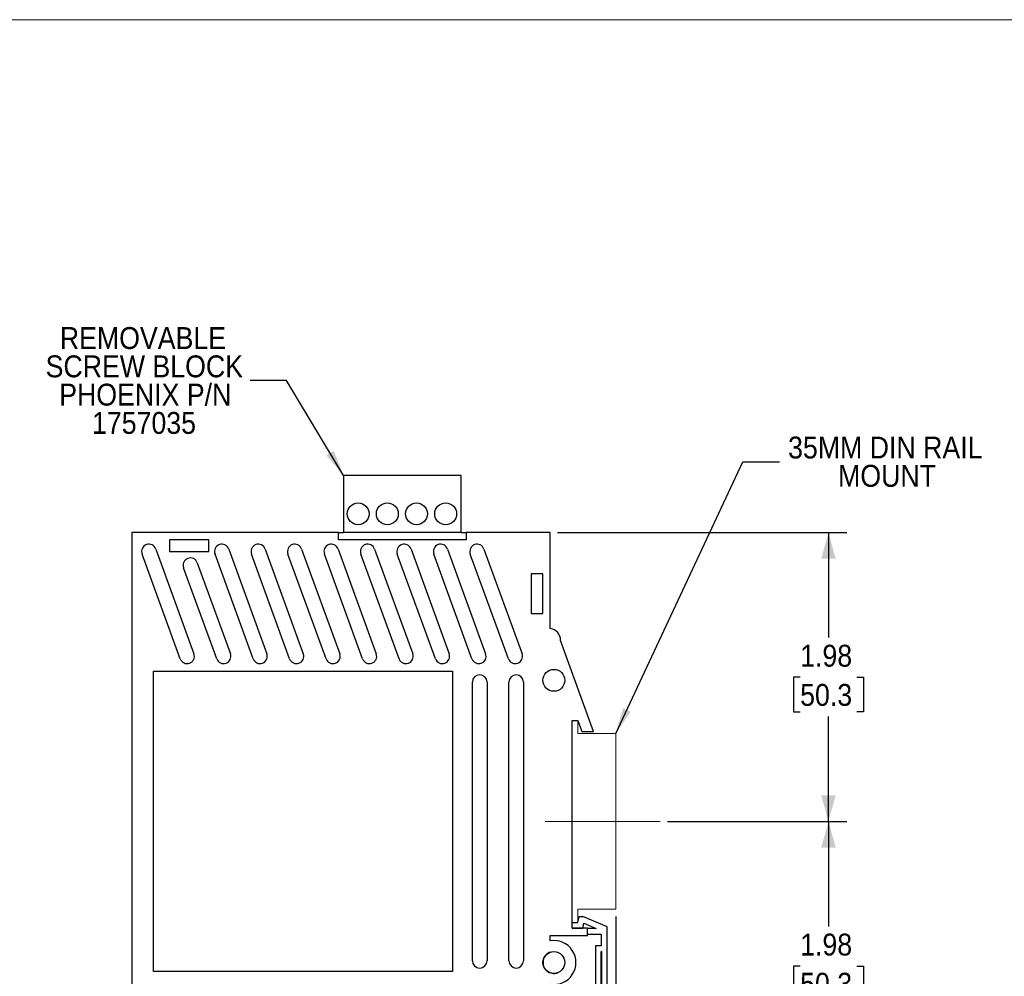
# Model space of a CAD drawing. Header units: inches. Extents: x 0 to 17, y 0 to 11.
# Tile 3 of 6: x 6.1 to 12.8, y 4.4 to 11. Entities that reach past the tile are written whole.
import ezdxf

# ---------------------------------------------------------------- set-up
doc = ezdxf.new("R2010")
doc.units = ezdxf.units.IN
doc.header["$MEASUREMENT"] = 0
doc.linetypes.add('SLD-Solid', pattern=[0])
doc.layers.add('DIMENSIONS', color=140, linetype='SLD-Solid', lineweight=25)
doc.layers.add('TEXT', color=140, linetype='SLD-Solid', lineweight=25)
doc.layers.add('SLD-DEFPOINTS', color=7, linetype='Continuous')
doc.styles.add('SLDTEXTSTYLE0', font='GOTHIC.TTF', dxfattribs={"width": 0.913})
doc.styles.get("Standard").update_dxf_attribs({"font": 'GOTHIC.TTF'})
doc.dimstyles.new('SLDDIMSTYLE0', dxfattribs={"dimtxt": 0.15, "dimasz": 0.18, "dimexe": 0, "dimexo": 0.0625, "dimgap": 0.0375, "dimtad": 0, "dimtih": 1, "dimtoh": 1, "dimrnd": 1e-09, "dimzin": 12, "dimdsep": 46, "dimtxsty": 'SLDTEXTSTYLE0', "dimsah": 1, "dimcen": 0.09, "dimadec": 0, "dimazin": 3, "dimtfac": 1, "dimtofl": 0, "dimtmove": 0, "dimatfit": 3, "dimfxl": 0, "dimfrac": 2, "dimtolj": 1, "dimtzin": 12, "dimarcsym": 0})
doc.dimstyles.new('SLDDIMSTYLE2', dxfattribs={"dimtxt": 0.15, "dimasz": 0.18, "dimexe": 0, "dimexo": 0.0625, "dimgap": 0.0375, "dimtad": 0, "dimtih": 1, "dimtoh": 1, "dimrnd": 1e-09, "dimdsep": 46, "dimtxsty": 'SLDTEXTSTYLE0', "dimsah": 1, "dimcen": 0.09, "dimadec": 0, "dimazin": 2, "dimtfac": 1, "dimtmove": 0, "dimatfit": 0, "dimfxl": 0, "dimfrac": 2, "dimtolj": 1, "dimtzin": 12, "dimarcsym": 0})
doc.dimstyles.new('SLDDIMSTYLE3', dxfattribs={"dimtxt": 0.18, "dimasz": 0.18, "dimexe": 0, "dimexo": 0.0625, "dimgap": 0, "dimtad": 0, "dimtih": 1, "dimtoh": 1, "dimdec": 0, "dimrnd": 1e-09, "dimzin": 0, "dimdsep": 46, "dimtxsty": 'Standard', "dimsah": 1, "dimcen": 0.09, "dimadec": 0, "dimazin": 0, "dimtfac": 0.18, "dimtdec": 0, "dimtofl": 0, "dimtmove": 0, "dimatfit": 3, "dimfxl": 0, "dimfrac": 2, "dimtolj": 1, "dimtzin": 0, "dimarcsym": 0})

# ---------------------------------------------------------------- blocks, each defined once
blk = doc.blocks.new('Block2')
at = {"color": 7, "linetype": 'SLD-Solid', "lineweight": 18}
blk.add_line((17, 11), (0, 11), dxfattribs=at)
blk = doc.blocks.new('_D_3')
at = {"layer": 'DIMENSIONS'}
for p, q in [((9.759, 7.4843), (11.7415, 7.4843)), ((11.6165, 7.4843), (11.6165, 6.7638)), ((11.4225, 6.493), (11.3768, 6.493)), ((11.3768, 6.493), (11.3768, 6.2548)), ((11.8104, 6.493), (11.8561, 6.493)), ((11.8561, 6.493), (11.8561, 6.2548)), ((11.3768, 6.2548), (11.4225, 6.2548)), ((11.6165, 5.504), (11.6165, 6.2244)), ((11.8561, 6.2548), (11.8104, 6.2548)), ((10.5119, 5.504), (11.7415, 5.504))]:
    blk.add_line(p, q, dxfattribs=at)
for points in [[(11.6165, 7.4843), (11.5665, 7.3043), (11.6665, 7.3043)], [(11.6165, 5.504), (11.6665, 5.684), (11.5665, 5.684)]]:
    blk.add_solid(points, dxfattribs=at)
at = {"layer": 'DIMENSIONS', "char_height": 0.15, "attachment_point": 1, "style": 'SLDTEXTSTYLE0'}
for s, insert in [('1.98', (11.4225, 6.715)), ('50.3', (11.4225, 6.4464))]:
    blk.add_mtext(s, dxfattribs=dict(at, insert=insert))
blk = doc.blocks.new('_D_4')
at = {"layer": 'DIMENSIONS'}
for p, q in [((10.5119, 5.504), (11.7415, 5.504)), ((11.6165, 5.504), (11.6165, 4.7838)), ((11.4225, 4.513), (11.3768, 4.513)), ((11.3768, 4.513), (11.3768, 4.2748)), ((11.8104, 4.513), (11.8561, 4.513)), ((11.8561, 4.513), (11.8561, 4.2748)), ((11.3768, 4.2748), (11.4225, 4.2748)), ((11.8561, 4.2748), (11.8104, 4.2748)), ((11.6165, 3.5243), (11.6165, 4.2444)), ((9.759, 3.5243), (11.7415, 3.5243))]:
    blk.add_line(p, q, dxfattribs=at)
for points in [[(11.6165, 5.504), (11.5665, 5.324), (11.6665, 5.324)], [(11.6165, 3.5243), (11.6665, 3.7043), (11.5665, 3.7043)]]:
    blk.add_solid(points, dxfattribs=at)
at = {"layer": 'DIMENSIONS', "char_height": 0.15, "attachment_point": 1, "style": 'SLDTEXTSTYLE0'}
for s, insert in [('1.98', (11.4225, 4.735)), ('50.3', (11.4225, 4.4664))]:
    blk.add_mtext(s, dxfattribs=dict(at, insert=insert))
blk = doc.blocks.new('_D_5')
at = {"layer": 'DIMENSIONS'}
for p, q in [((10.1581, 4.8525), (10.1581, 2.5331)), ((10.0991, 3.4743), (10.0991, 2.5331)), ((10.0991, 2.6581), (9.7241, 2.6581)), ((10.1581, 2.6581), (10.4891, 2.6581)), ((10.6664, 2.657), (10.6207, 2.657)), ((10.6207, 2.657), (10.6207, 2.4189)), ((10.9435, 2.657), (10.9892, 2.657)), ((10.9892, 2.657), (10.9892, 2.4189)), ((10.6207, 2.4189), (10.6664, 2.4189)), ((10.9892, 2.4189), (10.9435, 2.4189))]:
    blk.add_line(p, q, dxfattribs=at)
for points in [[(10.0991, 2.6581), (9.9191, 2.7081), (9.9191, 2.6081)], [(10.1581, 2.6581), (10.3381, 2.6081), (10.3381, 2.7081)]]:
    blk.add_solid(points, dxfattribs=at)
at = {"layer": 'DIMENSIONS', "char_height": 0.15, "attachment_point": 1, "style": 'SLDTEXTSTYLE0'}
for s, insert in [('0.06', (10.611, 2.879)), ('1.5', (10.6664, 2.6105))]:
    blk.add_mtext(s, dxfattribs=dict(at, insert=insert))
blk = doc.blocks.new('SW_NOTE_0_3')
at = {"layer": 'TEXT', "color": 0, "char_height": 0.15, "attachment_point": 2, "style": 'SLDTEXTSTYLE0'}
for s, insert in [('35MM DIN RAIL', (0.7257, 0.1736)), ('MOUNT', (0.7377, -0.0204))]:
    blk.add_mtext(s, dxfattribs=dict(at, insert=insert))
blk = doc.blocks.new('SW_NOTE_0_4')
at = {"layer": 'TEXT', "color": 0, "char_height": 0.15, "attachment_point": 2, "style": 'SLDTEXTSTYLE0'}
for s, insert in [('REMOVABLE', (-0.735, 0.3651)), ('SCREW BLOCK', (-0.7256, 0.1711)), ('PHOENIX P/N', (-0.7191, -0.0228)), ('1757035', (-0.7277, -0.2168))]:
    blk.add_mtext(s, dxfattribs=dict(at, insert=insert))

msp = doc.modelspace()

# ---------------------------------------------------------------- linework, layer by layer
for p, q in [((8.2919, 7.8743), (8.2919, 7.4843)), ((9.0989, 7.8743), (8.2919, 7.8743)), ((9.0989, 7.4843), (9.0989, 7.8743)), ((6.839, 7.4843), (6.839, 3.5243)), ((8.2559, 7.4843), (6.839, 7.4843)), ((7.369, 7.4343), (7.099, 7.4343)), ((7.099, 7.4343), (7.099, 7.3543)), ((7.369, 7.3543), (7.369, 7.4343)), ((8.2559, 7.4351), (8.2559, 7.4843)), ((8.2559, 7.4843), (8.2919, 7.4843)), ((9.1318, 7.4351), (8.2559, 7.4351)), ((9.0989, 7.4843), (8.2919, 7.4843)), ((9.0989, 7.4843), (9.1318, 7.4843)), ((9.1318, 7.4843), (9.1318, 7.4351)), ((9.709, 7.4843), (9.1318, 7.4843)), ((9.709, 6.8263), (9.709, 7.4843)), ((7.0043, 7.3715), (7.2658, 6.6528)), ((7.5043, 7.3715), (7.7658, 6.6528)), ((7.7543, 7.3715), (8.0158, 6.6528)), ((8.0043, 7.3715), (8.2658, 6.6528)), ((8.2543, 7.3715), (8.5158, 6.6528)), ((8.5043, 7.3715), (8.7658, 6.6528)), ((8.7543, 7.3715), (9.0158, 6.6528)), ((9.0043, 7.3715), (9.2658, 6.6528)), ((9.2543, 7.3715), (9.5158, 6.6528)), ((7.1719, 6.6186), (6.9103, 7.3373)), ((7.099, 7.3543), (7.369, 7.3543)), ((7.6719, 6.6186), (7.4103, 7.3373)), ((7.9219, 6.6186), (7.6603, 7.3373)), ((8.1719, 6.6186), (7.9103, 7.3373)), ((8.4219, 6.6186), (8.1603, 7.3373)), ((8.6719, 6.6186), (8.4103, 7.3373)), ((8.9219, 6.6186), (8.6603, 7.3373)), ((9.1719, 6.6186), (8.9103, 7.3373)), ((9.4219, 6.6186), (9.1603, 7.3373)), ((7.4219, 6.6186), (7.1945, 7.2433)), ((7.2885, 7.2775), (7.5158, 6.6528)), ((9.579, 7.2003), (9.579, 6.9303)), ((9.659, 7.2003), (9.579, 7.2003)), ((9.659, 6.9303), (9.659, 7.2003)), ((9.579, 6.9303), (9.659, 6.9303)), ((10.0064, 6.1216), (9.7796, 6.7446)), ((6.989, 4.4743), (6.989, 6.5343)), ((6.989, 6.5343), (9.039, 6.5343)), ((9.039, 6.5343), (9.039, 4.4743)), ((9.1753, 4.5493), (9.1753, 6.4593)), ((9.2753, 6.4593), (9.2753, 4.5493)), ((9.4253, 4.5493), (9.4253, 6.4593)), ((9.5253, 6.4593), (9.5253, 4.5493)), ((9.859, 6.1968), (9.899, 6.1968)), ((9.859, 4.7718), (9.859, 6.1968)), ((9.8591, 4.8118), (9.8591, 6.1968)), ((9.899, 6.1968), (9.9264, 6.1216)), ((9.9264, 6.1216), (10.0064, 6.1216)), ((9.8591, 4.8118), (9.8991, 4.8118)), ((9.8991, 4.8118), (9.9071, 4.8518)), ((9.9071, 4.8518), (9.9328, 4.8518)), ((9.9313, 4.7724), (9.9382, 4.8068)), ((10.0991, 4.7818), (9.9328, 4.8518)), ((9.9382, 4.8068), (10.0229, 4.7712)), ((9.859, 4.7724), (9.9313, 4.7724)), ((9.9645, 4.7718), (9.859, 4.7718)), ((9.9645, 4.7226), (9.9645, 4.7718)), ((10.0229, 4.7712), (9.9645, 4.7712)), ((9.9645, 4.7318), (10.0591, 4.7318)), ((10.0591, 4.7318), (10.0591, 4.6518)), ((10.0991, 3.5243), (10.0991, 4.7818)), ((9.709, 4.7226), (9.9645, 4.7226)), ((9.709, 4.6857), (9.709, 4.7226)), ((10.0591, 4.6518), (10.0191, 4.6518)), ((10.0191, 4.6518), (10.0191, 4.2823)), ((10.0597, 4.6124), (10.0584, 4.6124)), ((10.0584, 3.5649), (10.0584, 4.6124)), ((10.0597, 4.6124), (10.0597, 3.5636)), ((9.039, 4.4743), (6.989, 4.4743))]:
    msp.add_line(p, q)
at = {"color": 179, "linetype": 'SLD-Solid', "lineweight": 18}
for p, q in [((9.899, 6.1968), (9.899, 6.106)), ((9.899, 6.106), (10.1581, 6.106)), ((10.1581, 6.106), (10.1581, 4.9025)), ((10.4619, 5.504), (9.675, 5.504)), ((10.1581, 4.9025), (9.8991, 4.9025)), ((9.8991, 4.9025), (9.8991, 4.8118))]:
    msp.add_line(p, q, dxfattribs=at)
for centre in [(8.3919, 7.6127), (8.5919, 7.6127), (8.7919, 7.6127), (8.9919, 7.6127), (9.734, 6.4715), (9.734, 4.537)]:
    msp.add_circle(centre, 0.075)
for centre, radius, start, end in [((6.9573, 7.3544), 0.05, 20, 200), ((7.4573, 7.3544), 0.05, 20, 200), ((7.7073, 7.3544), 0.05, 20, 200), ((7.9573, 7.3544), 0.05, 20, 200), ((8.2073, 7.3544), 0.05, 20, 200), ((8.4573, 7.3544), 0.05, 20, 200), ((8.7073, 7.3544), 0.05, 20, 200), ((8.9573, 7.3544), 0.05, 20, 200), ((9.2073, 7.3544), 0.05, 20, 200), ((7.2415, 7.2604), 0.05, 20, 200), ((9.699, 6.7463), 0.0806, 358.81782, 82.87498), ((7.2189, 6.6357), 0.05, 200, 20), ((7.4689, 6.6357), 0.05, 200, 20), ((7.7189, 6.6357), 0.05, 200, 20), ((7.9689, 6.6357), 0.05, 200, 20), ((8.2189, 6.6357), 0.05, 200, 20), ((8.4689, 6.6357), 0.05, 200, 20), ((8.7189, 6.6357), 0.05, 200, 20), ((8.9689, 6.6357), 0.05, 200, 20), ((9.2189, 6.6357), 0.05, 200, 20), ((9.4689, 6.6357), 0.05, 200, 20), ((9.2253, 6.4593), 0.05, 0, 180), ((9.4753, 6.4593), 0.05, 0, 180), ((9.734, 4.537), 0.1508, 260.4565, 99.5435), ((9.7341, 4.537), 0.075, 107.88316, 290.80357), ((9.2253, 4.5493), 0.05, 180, 0), ((9.4753, 4.5493), 0.05, 180, 0)]:
    msp.add_arc(centre, radius, start, end)

# ---------------------------------------------------------------- block references
at = {"layer": 'SLD-DEFPOINTS'}
msp.add_blockref('Block2', (0, 0), dxfattribs=at)
at = {"layer": 'TEXT'}
for name, p in [('SW_NOTE_0_4', (7.6512, 8.5276)), ('SW_NOTE_0_3', (11.2805, 7.9685))]:
    msp.add_blockref(name, p, dxfattribs=at)

# ---------------------------------------------------------------- dimensions: what is measured, and where the dimension line sits
at = {"layer": 'DIMENSIONS'}
for base, p2, picture, middle in [((11.6165, 7.4843), (9.709, 7.4843), '_D_3', (11.6165, 6.4941)), ((11.6165, 3.5243), (9.709, 3.5243), '_D_4', (11.6165, 4.5141))]:
    dim = msp.add_linear_dim(base=base, p1=(10.4619, 5.504), p2=p2, angle=90, dimstyle='SLDDIMSTYLE0', dxfattribs=at)
    dim.commit()
    dim.dimension.update_dxf_attribs({"geometry": picture, "text_midpoint": middle, "dimtype": 160})
dim = msp.add_linear_dim(base=(10.1581, 2.6581), p1=(10.0991, 3.5243), p2=(10.1581, 4.9025), dimstyle='SLDDIMSTYLE2', dxfattribs=at)
dim.commit()
dim.dimension.update_dxf_attribs({"geometry": '_D_5', "text_midpoint": (10.805, 2.6581), "dimtype": 160})

# ---------------------------------------------------------------- leaders
at = {"layer": 'TEXT'}
for points in [[(8.2919, 7.8743), (7.9012, 8.5276), (7.6512, 8.5276)], [(10.1581, 6.106), (11.0305, 7.9685), (11.2805, 7.9685)]]:
    msp.add_leader(points, dimstyle='SLDDIMSTYLE3', dxfattribs=at)

doc.saveas('drawing.dxf')
